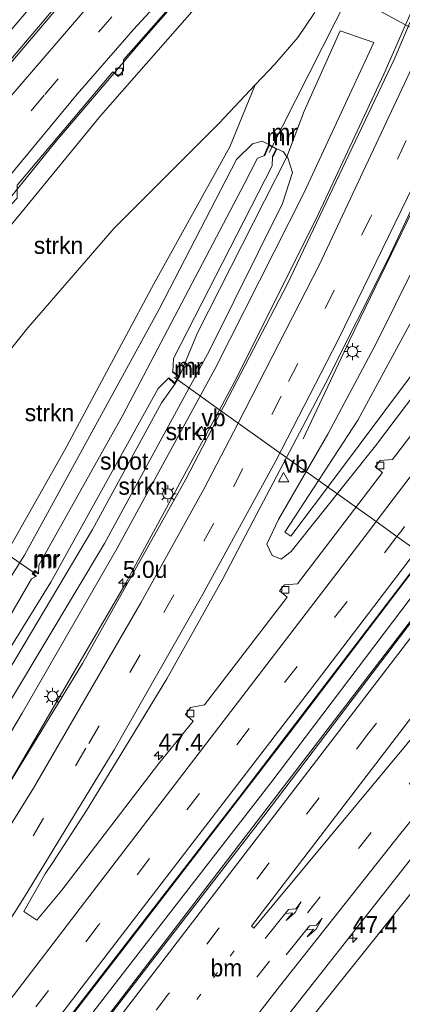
# Model space of a CAD drawing. Header units: millimetres. Extents: x 82463 to 85160, y 450000 to 452470.
# Tile 91 of 98: x 84796 to 84852, y 452037 to 452181. Entities that reach past the tile are written whole.
import ezdxf
from ezdxf.enums import TextEntityAlignment as Align

# ---------------------------------------------------------------- set-up
doc = ezdxf.new("R2010")
doc.units = ezdxf.units.MM
doc.linetypes.add('13strp', pattern=[4, 1, -3])
doc.linetypes.add('39strp', pattern=[12, 3, -9])
for name, color, linetype, lineweight in [('af-b5-muur', 8, 'muur', 18), ('af-bs-muur', 8, 'muur', 18), ('as-bs-kilometr', 13, 'Continuous', 18), ('bp-b5-struiken', 93, 'Continuous', 18), ('gr-bs-geleiderail', 213, 'geleiderail', 18), ('gw-bs-insteekwatergang', 93, 'Continuous', 18), ('gw-bs-kruinlijn', 93, 'Continuous', 18), ('gw-bs-teenlijn', 93, 'Continuous', 18), ('mk-b5-vlakmark', 8, 'Continuous', 18), ('mk-bs-13streep 0.45', 8, '13strp', 18), ('mk-bs-39streep 0.15', 8, '39strp', 18), ('mk-bs-pijlre750', 8, 'Continuous', 18), ('mk-bs-streep 0.15', 8, 'Continuous', 18), ('og-b5-water', 153, 'Continuous', 18), ('og-bs-maaiveld', 253, 'Continuous', 18), ('og-bs-overig', 253, 'Continuous', 18), ('og-bs-terreinafscheiding', 253, 'Continuous', 18), ('wh-bs-duiker', 8, 'duiker', 18), ('wh-bs-kolk', 8, 'Continuous', 18), ('wh-bs-waterlijn', 133, 'Continuous', 18), ('wm-bs-lichtmast', 8, 'Continuous', 18), ('wm-bs-lijnverlich', 8, 'lijnverlich', 18), ('wm-bs-verkeersbord', 8, 'Continuous', 18)]:
    doc.layers.add(name, color=color, linetype=linetype, lineweight=lineweight)
doc.styles.add('rtw_iso', font='iso-rtw.shx')
doc.linetypes.add('duiker', pattern='A,0,-2,[15,RTW.shx,S=1,R=0,X=0,Y=0],-2', length=4)
doc.linetypes.add('geleiderail', pattern='A,2,-1,[175,RTW.shx,S=0.5,R=0,X=0,Y=0],-1', length=4)
doc.linetypes.add('lijnverlich', pattern='A,0,-5,[22,RTW.shx,S=1,R=0,X=-0.625,Y=0],2.5,-0.5,[3,RTW.shx,S=0.5,R=0,X=0,Y=0],-0.5,2.5,[22,RTW.shx,S=1,R=180,X=0.625,Y=0],-5', length=16)
doc.linetypes.add('muur', pattern='A,8,-1,[6,RTW.shx,S=0.75,R=90,X=0,Y=0],-1', length=10)

# ---------------------------------------------------------------- blocks, each defined once
blk = doc.blocks.new('kolk')
blk.add_lwpolyline([(-0.5, -0.5), (0.5, -0.5), (0.5, 0.5), (-0.5, 0.5)], close=True)
blk = doc.blocks.new('verkeersbord')
for p, q in [((0, 0.75), (-0.75, -0.625)), ((0.75, -0.625), (0, 0.75)), ((-0.75, -0.625), (0.75, -0.625))]:
    blk.add_line(p, q)
blk = doc.blocks.new('dtbattr')
at = {"style": 'rtw_iso'}
blk.add_attdef('TAG', (0.59, 0.87), '', height=2.5, dxfattribs=at)
blk = doc.blocks.new('dtbattr-r')
at = {"style": 'rtw_iso'}
blk.add_attdef('TAG', text='', height=2.5, dxfattribs=at).set_placement((0, 0), align=Align.MIDDLE_CENTER)
blk = doc.blocks.new('pijlr')
for p, q in [((0, 0, 0.1), (5.45, 0, 0.1)), ((5.45, -0.75, 0.1), (4.7, 0, 0.1)), ((6.2, -0.75, 0.1), (5.45, 0, 0.1)), ((4, -0.75, 0.1), (5.45, -0.75, 0.1)), ((5.7, -1.05, 0.1), (4, -0.75, 0.1)), ((7.5, -0.75, 0.1), (5.7, -1.05, 0.1)), ((7.5, -0.75, 0.1), (6.2, -0.75, 0.1))]:
    blk.add_line(p, q)
blk = doc.blocks.new('dtbattr-l')
at = {"style": 'rtw_iso'}
blk.add_attdef('TAG', (0, 0), '', height=2.5, dxfattribs=at)
blk = doc.blocks.new('lantaarnpaal')
for p, q in [((-0.75, 0), (-1.25, 0)), ((-0.88, 0.88), (-0.53, 0.53)), ((0, 0.75), (0, 1.25)), ((0.53, 0.53), (0.88, 0.88)), ((0.75, 0), (1.25, 0)), ((-0.53, -0.53), (-0.88, -0.88)), ((0, -0.75), (0, -1.25)), ((0.53, -0.53), (0.88, -0.88))]:
    blk.add_line(p, q)
blk.add_circle((0, 0), 0.75)
blk = doc.blocks.new('hecto')
for p, q in [((0, 0.625), (-0.625, 0)), ((0, -0.625), (0, 0.625)), ((-0.625, 0), (0.625, 0)), ((0.625, 0), (0, -0.625))]:
    blk.add_line(p, q)

msp = doc.modelspace()

# ---------------------------------------------------------------- linework, layer by layer
at = {"layer": 'af-b5-muur'}
for points in [[(84832.5, 452162.702, -1.103), (84833.7, 452162.073, -1.062), (84833.13, 452160.935, -1.833), (84833.04, 452160.979, -1.928), (84833.566, 452162.031, -1.928), (84832.55, 452162.564, -1.928), (84831.908, 452161.071, -1.928), (84831.816, 452161.111, -1.869)], [(84819.448, 452128.736, -1.3), (84818.763, 452127.59, -1.3), (84817.804, 452128.427, -1.869), (84817.87, 452128.503, -1.91), (84818.739, 452127.744, -1.91), (84819.314, 452128.706, -1.91), (84818.401, 452129.31, -1.91), (84818.457, 452129.394, -1.869)], [(84798.225, 452100.255, -1.529), (84798.765, 452099.847, -1.928), (84798.705, 452099.767, -1.92), (84798.243, 452100.115, -1.92), (84798.001, 452099.801, -1.92), (84798.463, 452099.457, -1.92), (84798.403, 452099.377, -1.792), (84797.859, 452099.781, -1.529)]]:
    msp.add_polyline3d(points, close=True, dxfattribs=at)
at = {"layer": 'af-bs-muur'}
for points in [[(84833.085, 452160.957, -1.833), (84833.633, 452162.052, -1.062), (84832.525, 452162.633, -1.103), (84831.862, 452161.091, -1.869)], [(84817.837, 452128.465, -1.869), (84818.751, 452127.667, -1.28), (84819.381, 452128.721, -1.321), (84818.429, 452129.352, -1.869)], [(84798.433, 452099.417, -1.792), (84797.93, 452099.791, -1.529), (84798.234, 452100.185, -1.529), (84798.735, 452099.807, -1.928)]]:
    msp.add_polyline3d(points, dxfattribs=at)
at = {"layer": 'gr-bs-geleiderail'}
for points in [[(84937.33, 452388.895, -0.361), (84932.385, 452379.32, 0.035), (84927.148, 452368.635, 0.242), (84922.658, 452358.929, 0.26), (84920.725, 452354.431, -0.374), (84915.82, 452343.019, 0.233), (84907.934, 452323.1, 0.095), (84896.889, 452293.154, -0.094), (84889.098, 452271.845, -0.135), (84875.1, 452234.447, -0.108), (84866.167, 452212.18, -0.117), (84857.437, 452191.254, -0.043), (84852.553, 452180.243, -1.187), (84849.341, 452173.001, -0.033), (84839.784, 452152.506, 0.022), (84827.832, 452128.533, 0.158), (84825.282, 452123.811, -1.996), (84811.425, 452098.16, 0.244), (84795.265, 452070.432, 0.389), (84791.23, 452064.082, 0.392)], [(84948.187, 452381.772, -0.862), (84941.962, 452370.462, -0.393), (84935.434, 452357.249, -0.191), (84932.45, 452350.338, -1.371), (84928.589, 452341.398, -0.2), (84923.485, 452328.992, -0.186), (84918.194, 452315.467, -0.204), (84908.38, 452289.024, -0.025), (84893.762, 452249.099, 0.136), (84879.772, 452212.999, 0.131), (84869.047, 452187.188, 0.214), (84863.351, 452174.427, -1.63), (84860.042, 452167.014, 0.235), (84853.566, 452153.035, 0.267), (84844.321, 452133.989, 0.307), (84837.557, 452119.581, -0.269)], [(85045.901, 452354.099, 1.471), (85020.815, 452320.849, 1.346), (84989.433, 452279.361, 1.221), (84952.495, 452230.592, 1.12), (84913.815, 452179.554, 1.162), (84888.912, 452146.608, 0.992), (84855.273, 452102.393, -1.996), (84835.649, 452076.599, 1.133), (84811.113, 452044.751, 1.109)], [(85048.887, 452351.113, 1.602), (85032.91, 452329.96, 1.47), (84994.417, 452279.004, 1.281), (84956.504, 452228.932, 1.042), (84910.584, 452168.303, 0.996), (84892.858, 452144.897, 1.015), (84858.975, 452100.302, 0.988), (84858.701, 452099.945, -1.996), (84814.159, 452041.789, 0.807)], [(84753.753, 452098.266, 3.221), (84761.38, 452109.84, 3.376), (84769.664, 452121.944, 3.522), (84776.715, 452131.72, 3.718), (84784.732, 452142.349, 3.955), (84792.941, 452152.873, 4.142), (84801.308, 452163.141, 4.397), (84813.45, 452177.391, 4.657), (84824.813, 452190.355, 4.945)], [(84757.486, 452127.671, 3.011), (84767.288, 452140.537, 3.846), (84776.962, 452153.296, 4.324), (84785.221, 452163.801, 4.511), (84795.484, 452176.07, 4.744), (84803.096, 452185.102, 4.788)], [(84811.113, 452044.751, 1.109), (84798.179, 452027.962, 1.096), (84768.841, 451990.053, 1.106), (84735.911, 451948.064, 1.096), (84709.456, 451914.775, 1.087), (84683.54, 451882.507, 1.069), (84646.153, 451837, 1.01), (84619.956, 451805.554, 1.004), (84583.43, 451762.685, 0.897)], [(84814.159, 452041.789, 0.807), (84810.348, 452036.813, 1.047), (84771.325, 451986.453, 1.06), (84724.44, 451926.747, 0.992), (84672.604, 451862.368, 0.969), (84648.952, 451833.689, 1.015), (84618.124, 451796.723, 1.009), (84586.341, 451759.871, -0.961)]]:
    msp.add_polyline3d(points, dxfattribs=at)
at = {"layer": 'gw-bs-insteekwatergang'}
for points in [[(84832.5, 452162.702, -1.103), (84831.52, 452163.182, -0.917), (84830.132, 452162.786, -0.867), (84827.762, 452160.479, -0.863), (84816.431, 452138.567, -1.071), (84796.733, 452102.5, -1.103), (84779.616, 452075.373, -1.079)], [(84833.7, 452162.073, -1.062), (84834.644, 452161.624, -0.931), (84835.164, 452160.904, -0.909), (84835.293, 452160.725, -0.904), (84835.962, 452158.586, -0.822), (84834.528, 452154.023, -0.817), (84823.816, 452132.495, -0.718), (84808.443, 452104.234, -0.754), (84786.888, 452068.304, -0.611)]]:
    msp.add_polyline3d(points, dxfattribs=at)
at = {"layer": 'gw-bs-kruinlijn'}
for points in [[(84745.147, 452108.885, 2.631), (84748.694, 452114.679, 2.747), (84755.894, 452126.057, 2.96), (84764.489, 452139.358, 3.242), (84775.62, 452155.348, 3.495), (84785.332, 452168.02, 3.749), (84793.687, 452178.212, 4.058), (84801.765, 452187.734, 4.162), (84810.269, 452197.644, 4.466), (84813.363, 452200.842, 4.62), (84814.372, 452201.581, 4.436), (84815.443, 452202.153, 4.505), (84816.368, 452201.808, 4.505)], [(84827.33, 452191.265, 4.234), (84828.052, 452190.789, 4.165), (84828.212, 452189.973, 4.165), (84826.178, 452187.808, 4.262), (84807.835, 452166.869, 3.781), (84791.519, 452146.984, 3.382), (84777.661, 452128.537, 3.101), (84763.8, 452108.762, 2.398), (84756.682, 452097.671, 2.321)], [(84861.748, 452152.941, 1.269), (84860.62, 452151.277, 1.264), (84854.374, 452138.598, 1.287), (84845.558, 452122.297, 1.183), (84834.841, 452105.868, 0.765), (84835.724, 452105.317, 0.802), (84842.445, 452114.19, 1.028), (84856.439, 452132.93, 1.355), (84861.099, 452139.739, 1.291), (84866.725, 452147.284, 1.237), (84867.361, 452149.044, 1.26), (84866.152, 452150.887, 1.26), (84863.545, 452152.834, 1.287), (84861.748, 452152.941, 1.269)]]:
    msp.add_polyline3d(points, dxfattribs=at)
at = {"layer": 'gw-bs-teenlijn'}
for points in [[(84824.081, 452209.73, -0.963), (84834.777, 452199.227, -0.939), (84837.732, 452196.373, -0.853), (84840.627, 452192.189, -0.83), (84841.532, 452189.352, -0.821), (84841.195, 452186.694, -0.71), (84840.417, 452184.248, -0.719), (84839.496, 452182.554, -0.712), (84839.183, 452181.978, -0.709), (84836.767, 452178.357, -0.709), (84833.404, 452174.464, -0.74), (84830.523, 452171.421, -0.719), (84825.228, 452165.826, -0.681), (84809.859, 452150.422, -0.631), (84797.225, 452135.808, -0.609), (84785.953, 452121.75, -0.55), (84768.027, 452098.856, -0.591), (84763, 452091.528, -0.572)], [(84834.342, 452101.945, 0.126), (84833.01, 452102.44, 0.117), (84832.217, 452104.124, 0.031), (84833.918, 452107.749, -0.001), (84841.143, 452120.233, -0.173), (84848.304, 452133.641, -0.196), (84856.843, 452150.889, -0.314), (84860.204, 452157.257, -0.355), (84862.167, 452158.736, -0.377), (84865.537, 452158.412, -0.337), (84868.687, 452156.434, -0.291), (84870.978, 452154.048, -0.119), (84872.139, 452151.38, 0.112), (84870.664, 452147.507, 0.167), (84863.436, 452138.739, 0.208), (84848.159, 452118.519, 0.362), (84835.772, 452103.063, 0.176), (84834.342, 452101.945, 0.126)]]:
    msp.add_polyline3d(points, dxfattribs=at)
at = {"layer": 'mk-b5-vlakmark'}
msp.add_polyline3d([(84856.357, 452079.16, 0.067), (84830.327, 452047.875, 0.081), (84829.953, 452048.141, 0.217), (84877.072, 452109.697, 0.144), (84879.923, 452107.447, 0.081)], close=True, dxfattribs=at)
at = {"layer": 'mk-bs-13streep 0.45'}
msp.add_polyline3d([(84827.45, 452044.528, 0.144), (84820.536, 452035.59, 0.148)], dxfattribs=at)
at = {"layer": 'mk-bs-39streep 0.15'}
for points in [[(84970.176, 452429.824, -0.792), (84969.976, 452429.541, -0.793), (84962.008, 452417.065, -0.729), (84951.285, 452399.383, -0.761), (84944.153, 452386.463, -0.733), (84934.809, 452368.152, -0.729), (84927.542, 452352.052, -0.953), (84925.068, 452346.57, -0.715), (84915.193, 452321.919, -0.752), (84906.812, 452299.722, -0.724), (84886.43, 452244.297, -0.706), (84873.528, 452211.397, -0.733), (84864.423, 452189.462, -0.696), (84859.674, 452178.755, -0.614), (84857.689, 452174.157, -0.318), (84847.444, 452152.102, -0.291), (84834.338, 452125.797, -0.191), (84824.473, 452107.19, -0.063), (84813.656, 452087.899, -0.026), (84805.727, 452074.224, -0.031), (84795.341, 452057.031, 0.037)], [(85043.307, 452358.82, 0.73), (85001.599, 452303.798, 0.371), (84942.396, 452225.569, 0.288), (84886.206, 452151.165, 0.203), (84874.211, 452135.318, 0.158), (84851.926, 452106.095, 0.235), (84851.275, 452105.248, -1.996), (84829.638, 452077.09, 0.239), (84807.525, 452048.24, 0.232)], [(85053.043, 452347.954, 0.879), (85039.805, 452330.593, 0.702), (85004.162, 452283.506, 0.508), (84963.094, 452229.279, 0.214), (84920.314, 452172.736, 0.15), (84898.165, 452143.457, 0.144), (84877.482, 452116.258, 0.153), (84862.818, 452097.005, -1.996), (84847.166, 452076.456, 0.23), (84817.837, 452038.214, 0.237)], [(85105.383, 452294.617, 0.664), (85103.65, 452293.096, 0.656), (85094.611, 452285.656, 0.651), (85085.166, 452278.178, 0.462), (85049.814, 452252.546, -0.011), (85039.651, 452245.495, -0.186), (85027.509, 452237.105, -0.269), (85013.177, 452227.019, -1.938), (85010.62, 452225.219, -0.384), (84998.541, 452216.476, -0.425), (84982.233, 452204.04, -0.411), (84970.619, 452194.652, -0.342), (84954.832, 452181.118, -0.347), (84943.984, 452171.22, -0.287), (84929.014, 452156.71, -0.218), (84918.721, 452146.076, -0.2), (84909.954, 452136.572, -0.214), (84902.923, 452128.774, -0.178), (84895.384, 452119.911, -0.187), (84885.086, 452107.802, -0.205), (84871.203, 452091.017, -1.996), (84854.9, 452071.306, -0.051), (84824.074, 452032.15, -0.051)], [(84824.99, 452198.122, 4.436), (84819.835, 452192.773, 4.253), (84815.517, 452188.007, 4.153), (84809.499, 452181.401, 3.94), (84799.616, 452169.927, 3.84), (84784.288, 452151.143, 3.427), (84771.569, 452134.12, 3.128), (84757.121, 452113.237, 2.643), (84750.779, 452103.409, 2.5)], [(84807.525, 452048.24, 0.232), (84786.588, 452020.904, 0.245), (84762.671, 451990.176, 0.287), (84733.031, 451952.435, 0.339), (84703.324, 451915.181, 0.334), (84673.308, 451877.955, 0.353), (84642.868, 451840.962, 0.255), (84612.234, 451804.257, 0.292), (84581.156, 451767.883, 0.217)], [(84817.837, 452038.214, 0.237), (84811.246, 452029.621, 0.239), (84775.097, 451982.961, 0.117), (84723.834, 451918.013, 0.049), (84671.339, 451853.099, 0.031), (84652.073, 451829.748, 0.076), (84626.01, 451798.33, 0.074), (84589.974, 451756.359, 0.117)]]:
    msp.add_polyline3d(points, dxfattribs=at)
at = {"layer": 'mk-bs-streep 0.15'}
for points in [[(84967.64, 452432.36, -0.625), (84964.31, 452427.506, -0.669), (84953.722, 452410.636, -0.646), (84945.069, 452395.651, -0.627), (84937.05, 452380.663, -0.609), (84929.392, 452365.107, -0.586), (84924.064, 452353.266, -0.658), (84922.536, 452349.871, -0.696), (84915.408, 452332.589, -0.788), (84907.817, 452312.724, -0.816), (84895.228, 452278.697, -0.871), (84875.999, 452227.43, -0.742), (84863.684, 452197.064, -0.687), (84855.533, 452178.638, -1.31), (84853.114, 452173.171, -0.704), (84839.946, 452145.102, -0.509), (84828.022, 452121.854, -1.996)], [(84972.803, 452427.197, -0.966), (84972.61, 452426.919, -0.968), (84962.251, 452410.766, -0.931), (84953.108, 452395.13, -0.917), (84942.66, 452375.782, -0.876), (84933.827, 452357.426, -0.821), (84930.976, 452350.853, -1.246), (84925.466, 452338.148, -0.821), (84905.565, 452285.862, -0.922), (84889.613, 452242.691, -0.692), (84878.069, 452212.937, -0.784), (84869.26, 452191.769, -0.641), (84863.093, 452177.264, -0.359), (84853.749, 452156.846, -0.195), (84842.647, 452134.049, -0.177), (84833.52, 452116.347, -0.168), (84822.832, 452096.787, -0.099), (84809.879, 452074.002, 0.037), (84796.744, 452052.458, 0.047)], [(85038.821, 452359.007, 0.525), (85022.887, 452338.073, 0.407), (84980.554, 452282.089, 0.246), (84936.278, 452223.534, 0.182), (84883.277, 452153.523, 0.13), (84848.228, 452107.425, -1.996), (84847.253, 452106.142, 0.149), (84804.895, 452050.796, 0.142)], [(85044.042, 452353.79, 0.697), (85016.003, 452316.893, 0.531), (84985.063, 452276.027, 0.426), (84957.79, 452239.895, 0.302), (84930.112, 452203.381, 0.297), (84908.993, 452175.455, 0.302), (84889.08, 452149.127, 0.321), (84865.642, 452118.214, 0.294), (84854.163, 452103.186, -1.996), (84839.429, 452083.898, 0.312), (84810.117, 452045.72, 0.223)], [(85049.067, 452348.863, 0.781), (85048.211, 452347.599, 0.821), (84991.138, 452272.209, 0.508), (84941.136, 452206.114, 0.191), (84895.293, 452145.543, 0.176), (84859.909, 452099.082, -1.996), (84859.265, 452098.236, 0.144), (84815.212, 452040.766, 0.259)], [(84748.167, 452105.949, 2.552), (84755.215, 452116.815, 2.765), (84769.296, 452136.977, 3.205), (84782.018, 452154.119, 3.473), (84794.434, 452169.412, 3.768), (84806.766, 452183.79, 4.144), (84817.338, 452195.311, 4.33), (84822.475, 452200.648, 4.468)], [(84827.606, 452195.594, 4.307), (84822.569, 452190.269, 4.198), (84812.664, 452179.516, 3.895), (84804.415, 452170.06, 3.618), (84792.269, 452155.418, 3.45), (84778.969, 452138.088, 3.11), (84768.575, 452123.618, 2.865), (84758.639, 452108.971, 2.579), (84753.448, 452100.815, 2.436)], [(84965.328, 452185.486, -0.568), (84956.276, 452177.687, -0.531), (84946.313, 452168.585, -0.499), (84936.992, 452159.669, -0.457), (84927.843, 452150.48, -0.467), (84917.644, 452139.73, -0.453), (84912.826, 452134.473, -0.391), (84897.985, 452117.614, -0.25), (84883.526, 452100.355, -0.205), (84874.085, 452088.959, -1.996), (84867.196, 452080.643, -0.155), (84851.853, 452061.753, -0.137), (84834.097, 452039.303, -0.101), (84826.592, 452029.702, -0.113)], [(84828.022, 452121.854, -1.996), (84823.011, 452112.185, -0.269), (84813.782, 452095.506, -0.25), (84798.024, 452068.349, -0.222), (84783.397, 452044.883, -0.283), (84773.226, 452029.627, -0.236), (84763.977, 452016.06, -0.236), (84749.804, 451995.799, -0.101), (84738.008, 451979.599, -0.101), (84722.787, 451959.267, -0.124), (84700.234, 451929.725, 0.077), (84682.729, 451907.573, 0.026), (84662.772, 451882.561, 0.026), (84642.86, 451858.149, -0.035), (84623.46, 451834.786, -0.012), (84601.366, 451808.285, -0.044), (84572.142, 451774.163, -0.03)], [(84804.895, 452050.796, 0.142), (84792.495, 452034.594, 0.14), (84776.018, 452013.234, 0.002), (84768.571, 452003.658, 0.142), (84745.507, 451974.17, 0.142), (84719.815, 451941.586, 0.213), (84696.946, 451913.039, 0.236), (84709.508, 451929.066, 0.241), (84721.628, 451945.077, 0.203), (84736.508, 451965.024, 0.241), (84750.921, 451984.771, 0.199), (84762.366, 452000.868, 0.119), (84765.798, 452005.824, 0.077), (84778.027, 452023.637, -0.002), (84788.269, 452039.123, 0.021), (84796.744, 452052.458, 0.047)], [(84810.117, 452045.72, 0.223), (84782.481, 452009.61, 0.292), (84751.555, 451970.063, 0.353), (84722.935, 451933.827, 0.259), (84694.527, 451898.323, 0.222), (84665.291, 451862.296, 0.376), (84634.916, 451825.569, 0.329), (84606.265, 451791.548, 0.199), (84583.674, 451765.226, 0.208)], [(84815.212, 452040.766, 0.259), (84812.345, 452037.025, 0.267), (84772.731, 451985.878, 0.248), (84714.919, 451912.634, 0.167), (84664.456, 451850.511, 0.253), (84649.365, 451832.15, 0.14), (84617.374, 451793.756, 0.205), (84587.28, 451758.962, -1.209)]]:
    msp.add_polyline3d(points, dxfattribs=at)
at = {"layer": 'og-bs-maaiveld'}
for points in [[(84833.13, 452160.935, -1.833), (84833.7, 452162.073, -1.062), (84832.5, 452162.702, -1.103), (84831.816, 452161.111, -1.869)], [(84831.816, 452161.111, -1.869), (84831.908, 452161.071, -1.928)], [(84833.04, 452160.979, -1.928), (84833.13, 452160.935, -1.833)], [(84817.804, 452128.427, -1.869), (84818.763, 452127.59, -1.3), (84819.448, 452128.736, -1.3), (84818.457, 452129.394, -1.869)], [(84798.403, 452099.377, -1.792), (84797.859, 452099.781, -1.529), (84798.225, 452100.255, -1.529), (84798.765, 452099.847, -1.928)]]:
    msp.add_polyline3d(points, dxfattribs=at)
at = {"layer": 'og-bs-overig'}
msp.add_polyline3d([(84798.289, 452099.813, -1.788), (84780.196, 452112.28, -0.872)], dxfattribs=at)
at = {"layer": 'og-bs-terreinafscheiding'}
for points in [[(84973.912, 452426.088, -0.978), (84963.554, 452410.225, -0.995), (84953.243, 452392.567, -0.963), (84944.586, 452376.535, -0.968), (84938.38, 452363.969, -0.954), (84927.492, 452339.875, -0.954), (84920.115, 452321.609, -0.908), (84909.975, 452294.389, -0.871), (84894.105, 452251.35, -0.816), (84884.804, 452227.104, -0.752), (84876.131, 452205.009, -0.715), (84867.996, 452185.666, -0.692), (84860.827, 452169.041, -0.464), (84849.93, 452145.818, -0.291), (84840.831, 452127.69, -0.291), (84830.765, 452108.591, -0.173), (84825.781, 452099.06, -0.078), (84817.567, 452084.393, -0.074), (84812.044, 452075.31, -0.051), (84805.787, 452065.091, -0.033), (84800.887, 452057.469, -0.037), (84799.741, 452055.807, -0.038)], [(85045.66, 452354.34, 0.753), (85040.386, 452347.704, 0.706), (84999.678, 452293.635, 0.513), (84976.08, 452262.479, 0.421), (84945.546, 452222.135, 0.297), (84912.26, 452177.879, 0.292), (84890.535, 452148.893, 0.357), (84874.721, 452128.069, 0.366), (84828.12, 452066.976, 0.375), (84811.013, 452044.848, 0.358)], [(85049.123, 452350.877, 0.902), (85024.425, 452318.241, 0.628), (84985.548, 452267.024, 0.426), (84937.8, 452204.063, 0.274), (84894.321, 452146.747, 0.312), (84870.864, 452115.795, 0.298), (84831.793, 452064.249, 0.375), (84814.313, 452041.64, 0.356)], [(84791.328, 452063.987, -0.309), (84805.224, 452086.64, -0.355), (84820.348, 452113.644, -0.473), (84835.233, 452142.295, -0.65), (84850.847, 452175.14, -0.799), (84862.55, 452202.58, -0.903), (84875.599, 452234.841, -0.936), (84891.353, 452276.735, -0.926)], [(84829.125, 452027.24, -0.192), (84855.965, 452061.342, -0.192), (84882.021, 452093.319, -0.196), (84900.099, 452114.874, -0.228), (84916.309, 452133.21, -0.5), (84926.927, 452144.713, -0.627), (84937.935, 452155.489, -0.724), (84949.917, 452167.035, -0.853), (84958.024, 452174.393, -0.834), (84972.316, 452187.259, -0.834), (84994.961, 452205.413, -0.683), (85014.449, 452219.79, -0.595), (85038.223, 452236.403, -0.362)], [(84817.355, 452200.817, 4.473), (84815.159, 452198.522, 4.52), (84810.926, 452193.894, 4.339), (84806.202, 452188.236, 4.208), (84791.926, 452171.408, 3.904), (84783.005, 452160.634, 3.65), (84775.353, 452150.866, 3.505), (84768.202, 452141.284, 3.314), (84761.466, 452131.924, 3.101), (84753.806, 452120.79, 2.879), (84745.763, 452108.286, 2.699)], [(84970.249, 452174.497, -1.018), (84986.243, 452190.176, -0.861), (84984.26, 452192.701, -0.829), (84974.375, 452184.557, -0.87), (84955.047, 452165.846, -0.783), (84932.88, 452144.844, -0.647), (84918.698, 452130.897, -0.56), (84899.682, 452109.735, -0.291), (84875.985, 452081.572, -0.209), (84854.271, 452054.137, -0.268), (84830.751, 452024.706, -0.172)], [(84826.367, 452192.169, 4.234), (84824.087, 452189.762, 4.035), (84818.532, 452183.408, 3.849), (84812.715, 452176.813, 3.763), (84811.216, 452175.095, 3.886), (84811.201, 452173.539, 3.863), (84810.435, 452172.67, 3.895), (84809.669, 452173.34, 3.899), (84795.654, 452156.745, 3.473), (84795.645, 452154.827, 3.441), (84794.853, 452154.009, 3.446), (84794.062, 452154.667, 3.495), (84785.837, 452144.278, 3.264), (84779.539, 452135.842, 3.092), (84779.801, 452134.471, 3.092), (84779.23, 452133.684, 3.101), (84778.34, 452134.337, 3.115), (84772.208, 452125.96, 2.833), (84765.379, 452117.004, 2.625), (84759.341, 452107.823, 2.525), (84754.28, 452100.006, 2.426)], [(84819.448, 452128.736, -1.3), (84822.085, 452135.101, -1.235), (84835.164, 452160.904, -0.909), (84837.686, 452167.571, -0.701), (84842.944, 452179.346, -0.733), (84847.909, 452177.616, -0.692), (84837.647, 452155.569, -0.738), (84824.59, 452129.753, -0.583), (84810.241, 452103.425, -0.555), (84796.365, 452079.346, -0.441), (84788.718, 452066.524, -0.487)], [(84778.188, 452076.761, -1.035), (84790.026, 452095.714, -1.034), (84802.6, 452117.857, -0.984), (84815.637, 452142.184, -1.002), (84826.776, 452162.336, -0.824), (84830.523, 452171.421, -0.719)], [(84863.256, 452133.09, 0.062), (84850.603, 452116.529, 0.153), (84848.815, 452116.405, 0.117), (84848.094, 452115.472, 0.117), (84849.157, 452114.612, 0.112), (84836.713, 452098.328, 0.108), (84834.804, 452098.152, 0.099), (84834.061, 452097.273, 0.108), (84835.197, 452096.34, 0.103), (84823.096, 452080.566, 0.108), (84821.053, 452080.202, 0.081), (84820.292, 452079.163, 0.076), (84821.442, 452078.198, 0.081), (84816.335, 452071.924, 0.058), (84802.175, 452053.441, -0.026)], [(84818.763, 452127.59, -1.3), (84816.787, 452124.823, -1.267), (84806.687, 452106.251, -1.221), (84795.595, 452087.613, -1.258), (84785.014, 452070.126, -1.385)], [(84799.741, 452055.807, -0.038), (84796.637, 452050.302, 0.002), (84798.525, 452049.026, 0.002), (84802.175, 452053.441, -0.026)], [(84811.013, 452044.848, 0.358), (84778.461, 452002.74, 0.325), (84740.226, 451953.603, 0.325), (84707.194, 451912.235, 0.371), (84677.183, 451874.962, 0.153), (84645.371, 451836.211, 0.153), (84624.425, 451811.097, 0.25), (84583.693, 451763.252, 0.142), (84583.301, 451762.809, 0.142)], [(84814.313, 452041.64, 0.356), (84791.428, 452012.041, 0.33), (84739.565, 451945.609, 0.321), (84683.069, 451874.886, 0.253), (84648.659, 451833.022, 0.253), (84622.309, 451801.517, 0.196), (84586.595, 451759.625, 0.152)]]:
    msp.add_polyline3d(points, dxfattribs=at)
at = {"layer": 'wh-bs-duiker'}
for points in [[(84832.576, 452161.532, -1.869), (84844.291, 452184.693, -0.848), (84849.256, 452192.363, -1.869)], [(84869.173, 452171.291, -1.869), (84863.351, 452174.427, -1.63), (84855.533, 452178.638, -1.31), (84852.553, 452180.243, -1.187), (84844.291, 452184.693, -0.848)], [(84894.937, 452074.068, -1.996), (84874.085, 452088.959, -1.996), (84871.203, 452091.017, -1.996), (84862.818, 452097.005, -1.996), (84859.909, 452099.082, -1.996), (84858.701, 452099.945, -1.996), (84857.01, 452101.153, -1.996), (84855.273, 452102.393, -1.996), (84854.163, 452103.186, -1.996), (84851.275, 452105.248, -1.996), (84848.228, 452107.425, -1.996), (84828.022, 452121.854, -1.996), (84825.282, 452123.811, -1.996), (84818.683, 452128.523, -1.996)]]:
    msp.add_polyline3d(points, dxfattribs=at)
at = {"layer": 'wh-bs-waterlijn'}
for points in [[(84833.04, 452160.979, -1.928), (84833.566, 452162.031, -1.928), (84832.55, 452162.564, -1.928), (84831.908, 452161.071, -1.928)], [(84831.908, 452161.071, -1.928), (84830.842, 452160.669, -1.928), (84828.902, 452156.884, -1.928), (84811.145, 452123.017, -1.928), (84798.805, 452101.023, -1.928), (84798.765, 452099.847, -1.928)], [(84833.04, 452160.979, -1.928), (84832.987, 452159.558, -1.833), (84818.547, 452131.309, -1.833), (84818.457, 452129.394, -1.869)], [(84817.87, 452128.503, -1.91), (84818.739, 452127.744, -1.91), (84819.314, 452128.706, -1.91), (84818.401, 452129.31, -1.91)], [(84818.401, 452129.31, -1.91), (84818.457, 452129.394, -1.869)], [(84817.804, 452128.427, -1.869), (84816.292, 452126.912, -1.91), (84800.58, 452098.547, -1.91), (84783.742, 452071.362, -1.91)], [(84817.804, 452128.427, -1.869), (84817.87, 452128.503, -1.91)], [(84798.463, 452099.457, -1.92), (84798.001, 452099.801, -1.92), (84798.243, 452100.115, -1.92), (84798.705, 452099.767, -1.92)], [(84798.705, 452099.767, -1.92), (84798.765, 452099.847, -1.928)], [(84798.403, 452099.377, -1.792), (84797.75, 452099.039, -1.879), (84792.42, 452089.931, -1.879), (84782.018, 452073.038, -1.879)], [(84798.403, 452099.377, -1.792), (84798.463, 452099.457, -1.92)]]:
    msp.add_polyline3d(points, dxfattribs=at)
at = {"layer": 'wm-bs-lijnverlich'}
for points in [[(85047.479, 452352.521, 0.782), (84995.985, 452284.42, 0.633), (84941.686, 452212.64, 0.453), (84886.983, 452140.746, 0.348), (84857.01, 452101.153, -1.996), (84832.781, 452069.148, 0.353), (84812.708, 452043.2, 0.353)], [(84812.708, 452043.2, 0.353), (84777.338, 451997.478, 0.353), (84721.064, 451925.824, 0.348), (84666.408, 451857.839, 0.316)]]:
    msp.add_polyline3d(points, dxfattribs=at)

# ---------------------------------------------------------------- block references
at = {"layer": 'af-b5-muur'}
ref = msp.add_blockref('dtbattr-r', (84832.171875, 452161.8125, -1.631333), dxfattribs=at)
ref.add_attrib('TAG', 'mr', dxfattribs={"layer": '0', "height": 2.5, "style": 'rtw_iso'}).set_placement((84832.171875, 452161.8125, -1.631333), align=Align.BOTTOM_LEFT)
ref = msp.add_blockref('dtbattr-r', (84818.625, 452127.78125, -1.697556), dxfattribs=at)
ref.add_attrib('TAG', 'mr', dxfattribs={"layer": '0', "height": 2.5, "style": 'rtw_iso'}).set_placement((84818.625, 452127.78125, -1.697556), align=Align.BOTTOM_LEFT)
ref = msp.add_blockref('dtbattr-r', (84797.949219, 452099.8125, -1.776333), dxfattribs=at)
ref.add_attrib('TAG', 'mr', dxfattribs={"layer": '0', "height": 2.5, "style": 'rtw_iso'}).set_placement((84797.949219, 452099.8125, -1.776333), align=Align.BOTTOM_LEFT)
at = {"layer": 'af-bs-muur'}
ref = msp.add_blockref('dtbattr-l', (84832.86871, 452162.452769, -1.090281), dxfattribs=at)
ref.add_attrib('TAG', 'mr', dxfattribs={"layer": '0', "height": 2.5, "style": 'rtw_iso'}).set_placement((84832.86871, 452162.452769, -1.090281), align=Align.BOTTOM_LEFT)
ref = msp.add_blockref('dtbattr-l', (84819.052352, 452128.171166, -1.299612), dxfattribs=at)
ref.add_attrib('TAG', 'mr', dxfattribs={"layer": '0', "height": 2.5, "style": 'rtw_iso'}).set_placement((84819.052352, 452128.171166, -1.299612), align=Align.BOTTOM_LEFT)
ref = msp.add_blockref('dtbattr-l', (84798.084933, 452099.991801, -1.529), dxfattribs=at)
ref.add_attrib('TAG', 'mr', dxfattribs={"layer": '0', "height": 2.5, "style": 'rtw_iso'}).set_placement((84798.084933, 452099.991801, -1.529), align=Align.BOTTOM_LEFT)
at = {"layer": 'as-bs-kilometr'}
ref = msp.add_blockref('dtbattr', (84811.14, 452098.43, 0.24), dxfattribs=at)
ref.add_attrib('TAG', '5.0u', dxfattribs={"layer": '0', "height": 2.5, "style": 'rtw_iso'}).set_placement((84811.14, 452098.43, 0.24), align=Align.BOTTOM_LEFT)
for p in [(84811.14, 452098.43, 0.24), (84816.362, 452073.124, 0.202), (84844.82, 452046.39, -0.18)]:
    msp.add_blockref('hecto', p, dxfattribs=at)
ref = msp.add_blockref('dtbattr', (84816.362, 452073.124, 0.202), dxfattribs=at)
ref.add_attrib('TAG', '47.4', dxfattribs={"layer": '0', "height": 2.5, "style": 'rtw_iso'}).set_placement((84816.362, 452073.124, 0.202), align=Align.BOTTOM_LEFT)
ref = msp.add_blockref('dtbattr', (84844.82, 452046.39, -0.18), dxfattribs=at)
ref.add_attrib('TAG', '47.4', dxfattribs={"layer": '0', "height": 2.5, "style": 'rtw_iso'}).set_placement((84844.82, 452046.39, -0.18), align=Align.BOTTOM_LEFT)
at = {"layer": 'bp-b5-struiken'}
ref = msp.add_blockref('dtbattr-r', (84798.085938, 452145.90625, 0.97755), dxfattribs=at)
ref.add_attrib('TAG', 'strkn', dxfattribs={"layer": '0', "height": 2.5, "style": 'rtw_iso'}).set_placement((84798.085938, 452145.90625, 0.97755), align=Align.BOTTOM_LEFT)
ref = msp.add_blockref('dtbattr-r', (84796.757812, 452121.390625, -0.789692), dxfattribs=at)
ref.add_attrib('TAG', 'strkn', dxfattribs={"layer": '0', "height": 2.5, "style": 'rtw_iso'}).set_placement((84796.757812, 452121.390625, -0.789692), align=Align.BOTTOM_LEFT)
ref = msp.add_blockref('dtbattr-r', (84817.398438, 452118.625, -0.681625), dxfattribs=at)
ref.add_attrib('TAG', 'strkn', dxfattribs={"layer": '0', "height": 2.5, "style": 'rtw_iso'}).set_placement((84817.398438, 452118.625, -0.681625), align=Align.BOTTOM_LEFT)
ref = msp.add_blockref('dtbattr-r', (84810.484375, 452110.625, -1.017), dxfattribs=at)
ref.add_attrib('TAG', 'strkn', dxfattribs={"layer": '0', "height": 2.5, "style": 'rtw_iso'}).set_placement((84810.484375, 452110.625, -1.017), align=Align.BOTTOM_LEFT)
at = {"layer": 'mk-bs-13streep 0.45'}
ref = msp.add_blockref('dtbattr-l', (84823.975628, 452040.036543, 0.14601), dxfattribs=at)
ref.add_attrib('TAG', 'bm', dxfattribs={"layer": '0', "height": 2.5, "style": 'rtw_iso'}).set_placement((84823.975628, 452040.036543, 0.14601), align=Align.BOTTOM_LEFT)
at = {"layer": 'mk-bs-pijlre750', "rotation": 51.2}
for p in [(84831.976, 452046.343, 0.14), (84835.045, 452043.948, -0.019)]:
    msp.add_blockref('pijlr', p, dxfattribs=at)
at = {"layer": 'og-b5-water'}
ref = msp.add_blockref('dtbattr-r', (84807.789062, 452114.296875, -1.901552), dxfattribs=at)
ref.add_attrib('TAG', 'sloot', dxfattribs={"layer": '0', "height": 2.5, "style": 'rtw_iso'}).set_placement((84807.789062, 452114.296875, -1.901552), align=Align.BOTTOM_LEFT)
at = {"layer": 'wh-bs-kolk'}
for p in [(84810.586, 452173.387, 3.709), (84848.84, 452115.648, -0.037), (84834.932, 452097.428, -0.083), (84821.044, 452079.308, -0.087)]:
    msp.add_blockref('kolk', p, dxfattribs=at)
at = {"layer": 'wm-bs-lichtmast'}
for p in [(84844.765, 452132.351, -0.4), (84817.707, 452111.502, -0.473), (84800.839, 452081.825, -0.377)]:
    msp.add_blockref('lantaarnpaal', p, dxfattribs=at)
at = {"layer": 'wm-bs-verkeersbord'}
ref = msp.add_blockref('dtbattr', (84822.649, 452120.656, -0.446), dxfattribs=at)
ref.add_attrib('TAG', 'vb', dxfattribs={"layer": '0', "height": 2.5, "style": 'rtw_iso'}).set_placement((84822.649, 452120.656, -0.446), align=Align.BOTTOM_LEFT)
for p in [(84822.649, 452120.656, -0.446), (84834.68, 452113.858, -0.186)]:
    msp.add_blockref('verkeersbord', p, dxfattribs=at)
ref = msp.add_blockref('dtbattr', (84834.68, 452113.858, -0.186), dxfattribs=at)
ref.add_attrib('TAG', 'vb', dxfattribs={"layer": '0', "height": 2.5, "style": 'rtw_iso'}).set_placement((84834.68, 452113.858, -0.186), align=Align.BOTTOM_LEFT)

doc.saveas('drawing.dxf')
